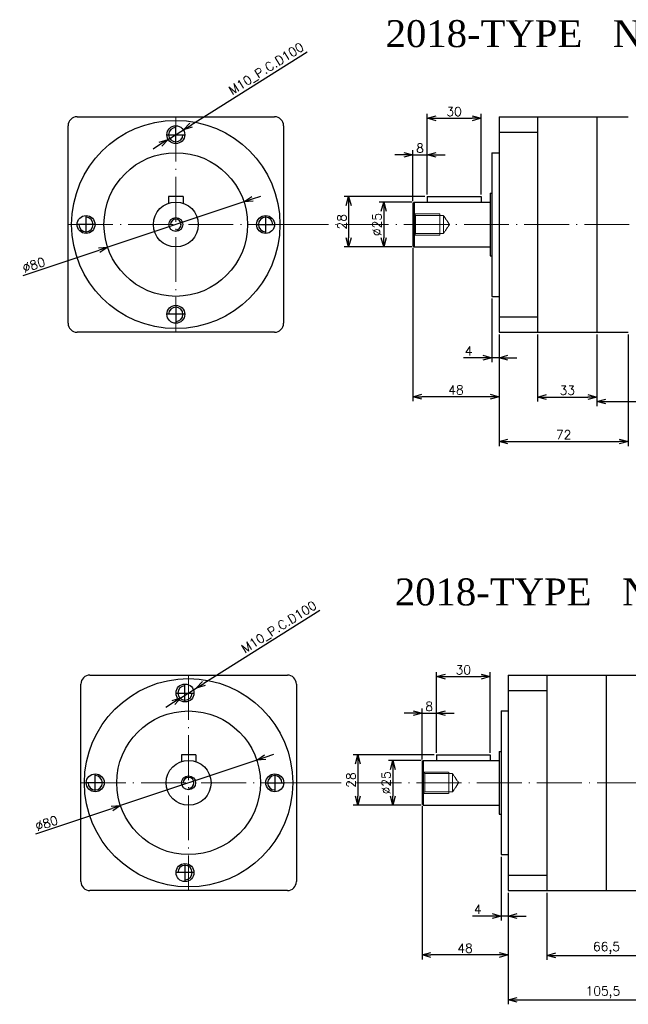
# Model space of a CAD drawing. Header units: millimetres. Extents: x 1580 to 2947, y 1841 to 2449.
# Tile 4 of 5: x 2309 to 2648, y 1844 to 2393. Entities that reach past the tile are written whole.
import ezdxf

# ---------------------------------------------------------------- set-up
doc = ezdxf.new("R2010")
doc.units = ezdxf.units.MM
doc.linetypes.add('CEN', pattern=[0.67, 0.5, -0.08, 0.01, -0.08])
doc.linetypes.add('DASHED', pattern=[0.75, 0.5, -0.25])
doc.layers.add('CEN', color=6, linetype='CEN', lineweight=15)
doc.layers.add('DASH', color=1, linetype='DASHED', lineweight=15)
doc.styles.get("Standard").update_dxf_attribs({"font": 'txt.shx', "bigfont": 'chineset.shx'})
doc.dimstyles.new('ISO-25', dxfattribs={"dimscale": 2, "dimtxt": 2.5, "dimasz": 2.5, "dimexe": 1.25, "dimexo": 0.625, "dimtad": 1, "dimtxsty": 'Standard', "dimblk": 'OPEN30', "dimcen": 2.5, "dimclrd": 1, "dimclre": 1, "dimadec": 0, "dimazin": 0, "dimtfac": 1, "dimtmove": 0, "dimatfit": 3, "dimfxl": 1, "dimarcsym": 0})

# ---------------------------------------------------------------- blocks, each defined once
blk = doc.blocks.new('_Open30')
at = {"color": 0, "linetype": 'ByBlock', "lineweight": -2}
for p, q in [((-1, 0.27), (0, 0)), ((0, 0), (-1, -0.27)), ((0, 0), (-1, 0))]:
    blk.add_line(p, q, dxfattribs=at)
blk = doc.blocks.new('*D25')
at = {"color": 1, "lineweight": -2, "transparency": 16777216}
for p, q in [((2630.92, 2217.34), (2630.92, 2177.51)), ((2709.92, 2214.34), (2709.92, 2177.51)), ((2635.92, 2180.01), (2704.92, 2180.01))]:
    blk.add_line(p, q, dxfattribs=at)
at = {"layer": 'Defpoints', "color": 0, "transparency": 16777216}
for p in [(2630.92, 2218.59), (2709.92, 2215.59), (2709.92, 2180.01)]:
    blk.add_point(p, dxfattribs=at)
at = {"color": 1, "lineweight": -2, "transparency": 16777216, "xscale": 5, "yscale": 5, "zscale": 5, "rotation": 180}
blk.add_blockref('_Open30', (2630.92, 2180.01), dxfattribs=at)
at = {"color": 1, "lineweight": -2, "transparency": 16777216, "xscale": 5, "yscale": 5, "zscale": 5}
blk.add_blockref('_Open30', (2709.92, 2180.01), dxfattribs=at)
at = {"color": 0, "transparency": 16777216, "insert": (2670.42, 2183.76), "char_height": 5, "attachment_point": 5}
blk.add_mtext('79', dxfattribs=at)
blk = doc.blocks.new('*D26')
at = {"color": 1, "lineweight": -2, "transparency": 16777216}
for p, q in [((2597.92, 2217.34), (2597.92, 2180)), ((2630.92, 2217.34), (2630.92, 2180)), ((2602.92, 2182.5), (2625.92, 2182.5))]:
    blk.add_line(p, q, dxfattribs=at)
at = {"layer": 'Defpoints', "color": 0, "transparency": 16777216}
for p in [(2597.92, 2218.59), (2630.92, 2218.59), (2630.92, 2182.5)]:
    blk.add_point(p, dxfattribs=at)
at = {"color": 1, "lineweight": -2, "transparency": 16777216, "xscale": 5, "yscale": 5, "zscale": 5, "rotation": 180}
blk.add_blockref('_Open30', (2597.92, 2182.5), dxfattribs=at)
at = {"color": 1, "lineweight": -2, "transparency": 16777216, "xscale": 5, "yscale": 5, "zscale": 5}
blk.add_blockref('_Open30', (2630.92, 2182.5), dxfattribs=at)
at = {"color": 0, "transparency": 16777216, "insert": (2614.42, 2186.25), "char_height": 5, "attachment_point": 5}
blk.add_mtext('33', dxfattribs=at)
blk = doc.blocks.new('*D30')
at = {"color": 1, "lineweight": -2, "transparency": 16777216}
for p, q in [((2527.87, 2291.09), (2509.71, 2291.09)), ((2512.21, 2286.09), (2512.21, 2271.09)), ((2527.87, 2266.09), (2509.71, 2266.09))]:
    blk.add_line(p, q, dxfattribs=at)
at = {"layer": 'Defpoints', "color": 0, "transparency": 16777216}
for p in [(2529.12, 2291.09), (2512.21, 2266.09), (2529.12, 2266.09)]:
    blk.add_point(p, dxfattribs=at)
at = {"color": 1, "lineweight": -2, "transparency": 16777216, "xscale": 5, "yscale": 5, "zscale": 5}
for p, rotation in [((2512.21, 2291.09), 90), ((2512.21, 2266.09), 270)]:
    blk.add_blockref('_Open30', p, dxfattribs=dict(at, rotation=rotation))
at = {"color": 0, "transparency": 16777216, "insert": (2508.46, 2278.59), "char_height": 5, "attachment_point": 5, "rotation": 90}
blk.add_mtext('%%c25', dxfattribs=at)
blk = doc.blocks.new('*D37')
at = {"color": 1, "lineweight": -2, "transparency": 16777216}
for p, q in [((2535.17, 2294.09), (2490.15, 2294.09)), ((2492.65, 2289.09), (2492.65, 2271.09)), ((2527.87, 2266.09), (2490.15, 2266.09))]:
    blk.add_line(p, q, dxfattribs=at)
at = {"layer": 'Defpoints', "color": 0, "transparency": 16777216}
for p in [(2536.42, 2294.09), (2492.65, 2266.09), (2529.12, 2266.09)]:
    blk.add_point(p, dxfattribs=at)
at = {"color": 1, "lineweight": -2, "transparency": 16777216, "xscale": 5, "yscale": 5, "zscale": 5}
for p, rotation in [((2492.65, 2294.09), 90), ((2492.65, 2266.09), 270)]:
    blk.add_blockref('_Open30', p, dxfattribs=dict(at, rotation=rotation))
at = {"color": 0, "transparency": 16777216, "insert": (2488.9, 2280.09), "char_height": 5, "attachment_point": 5, "rotation": 90}
blk.add_mtext('28', dxfattribs=at)
blk = doc.blocks.new('*D38')
at = {"color": 1, "lineweight": -2, "transparency": 16777216}
for p, q in [((2528.42, 2291.64), (2528.42, 2319.9)), ((2536.42, 2295.34), (2536.42, 2319.9)), ((2523.42, 2317.4), (2518.42, 2317.4)), ((2528.42, 2317.4), (2536.42, 2317.4)), ((2541.42, 2317.4), (2546.42, 2317.4))]:
    blk.add_line(p, q, dxfattribs=at)
at = {"layer": 'Defpoints', "color": 0, "transparency": 16777216}
for p in [(2536.42, 2317.4), (2536.42, 2294.09), (2528.42, 2290.39)]:
    blk.add_point(p, dxfattribs=at)
at = {"color": 1, "lineweight": -2, "transparency": 16777216, "xscale": 5, "yscale": 5, "zscale": 5}
blk.add_blockref('_Open30', (2528.42, 2317.4), dxfattribs=at)
at = {"color": 1, "lineweight": -2, "transparency": 16777216, "xscale": 5, "yscale": 5, "zscale": 5, "rotation": 180}
blk.add_blockref('_Open30', (2536.42, 2317.4), dxfattribs=at)
at = {"color": 0, "transparency": 16777216, "insert": (2532.42, 2321.15), "char_height": 5, "attachment_point": 5}
blk.add_mtext('8', dxfattribs=at)
blk = doc.blocks.new('*D39')
at = {"color": 1, "lineweight": -2, "transparency": 16777216}
for p, q in [((2536.42, 2295.34), (2536.42, 2340.21)), ((2541.42, 2337.71), (2561.42, 2337.71)), ((2566.42, 2295.34), (2566.42, 2340.21))]:
    blk.add_line(p, q, dxfattribs=at)
at = {"layer": 'Defpoints', "color": 0, "transparency": 16777216}
for p in [(2566.42, 2337.71), (2536.42, 2294.09), (2566.42, 2294.09)]:
    blk.add_point(p, dxfattribs=at)
at = {"color": 1, "lineweight": -2, "transparency": 16777216, "xscale": 5, "yscale": 5, "zscale": 5, "rotation": 180}
blk.add_blockref('_Open30', (2536.42, 2337.71), dxfattribs=at)
at = {"color": 1, "lineweight": -2, "transparency": 16777216, "xscale": 5, "yscale": 5, "zscale": 5}
blk.add_blockref('_Open30', (2566.42, 2337.71), dxfattribs=at)
at = {"color": 0, "transparency": 16777216, "insert": (2551.42, 2341.46), "char_height": 5, "attachment_point": 5}
blk.add_mtext('30', dxfattribs=at)
blk = doc.blocks.new('*U40')
at = {"color": 1}
for p, q in [((-5, 0), (5, 0)), ((0, -5), (0, 5))]:
    blk.add_line(p, q, dxfattribs=at)
blk.add_circle((0, 0), 5)
blk.add_arc((0, 0), 4, 90, 0)
blk = doc.blocks.new('*U41')
at = {"color": 0, "linetype": 'ByBlock', "lineweight": -2, "transparency": 16777216}
blk.add_blockref('*U40', (2494.24, 2658.94), dxfattribs=at)
for p, rotation in [((2444.24, 2608.94), 90), ((2544.24, 2608.94), 270), ((2494.24, 2558.94), 180)]:
    blk.add_blockref('*U40', p, dxfattribs=dict(at, rotation=rotation))
blk = doc.blocks.new('*D42')
at = {"color": 1, "lineweight": -2, "transparency": 16777216}
for p, q in [((2528.42, 2265.54), (2528.42, 2180.21)), ((2576.42, 2217.34), (2576.42, 2180.21)), ((2571.42, 2182.71), (2533.42, 2182.71))]:
    blk.add_line(p, q, dxfattribs=at)
at = {"layer": 'Defpoints', "color": 0, "transparency": 16777216}
for p in [(2528.42, 2266.79), (2576.42, 2218.59), (2528.42, 2182.71)]:
    blk.add_point(p, dxfattribs=at)
at = {"color": 1, "lineweight": -2, "transparency": 16777216, "xscale": 5, "yscale": 5, "zscale": 5, "rotation": 180}
blk.add_blockref('_Open30', (2528.42, 2182.71), dxfattribs=at)
at = {"color": 1, "lineweight": -2, "transparency": 16777216, "xscale": 5, "yscale": 5, "zscale": 5}
blk.add_blockref('_Open30', (2576.42, 2182.71), dxfattribs=at)
at = {"color": 0, "transparency": 16777216, "insert": (2552.42, 2186.46), "char_height": 5, "attachment_point": 5}
blk.add_mtext('48', dxfattribs=at)
blk = doc.blocks.new('*D43')
at = {"color": 1, "lineweight": -2, "transparency": 16777216}
for p, q in [((2572.42, 2237.34), (2572.42, 2201.89)), ((2576.42, 2217.34), (2576.42, 2201.89)), ((2567.42, 2204.39), (2556.59, 2204.39)), ((2576.42, 2204.39), (2572.42, 2204.39)), ((2581.42, 2204.39), (2586.42, 2204.39))]:
    blk.add_line(p, q, dxfattribs=at)
at = {"layer": 'Defpoints', "color": 0, "transparency": 16777216}
for p in [(2572.42, 2238.59), (2576.42, 2218.59), (2572.42, 2204.39)]:
    blk.add_point(p, dxfattribs=at)
at = {"color": 1, "lineweight": -2, "transparency": 16777216, "xscale": 5, "yscale": 5, "zscale": 5}
blk.add_blockref('_Open30', (2572.42, 2204.39), dxfattribs=at)
at = {"color": 1, "lineweight": -2, "transparency": 16777216, "xscale": 5, "yscale": 5, "zscale": 5, "rotation": 180}
blk.add_blockref('_Open30', (2576.42, 2204.39), dxfattribs=at)
at = {"color": 0, "transparency": 16777216, "insert": (2559.5, 2208.14), "char_height": 5, "attachment_point": 5}
blk.add_mtext('4', dxfattribs=at)
blk = doc.blocks.new('*D44')
at = {"color": 1, "lineweight": -2, "transparency": 16777216}
for p, q in [((2576.42, 2217.34), (2576.42, 2155.25)), ((2648.42, 2217.34), (2648.42, 2155.25)), ((2581.42, 2157.75), (2643.42, 2157.75))]:
    blk.add_line(p, q, dxfattribs=at)
at = {"layer": 'Defpoints', "color": 0, "transparency": 16777216}
for p in [(2576.42, 2218.59), (2648.42, 2218.59), (2648.42, 2157.75)]:
    blk.add_point(p, dxfattribs=at)
at = {"color": 1, "lineweight": -2, "transparency": 16777216, "xscale": 5, "yscale": 5, "zscale": 5, "rotation": 180}
blk.add_blockref('_Open30', (2576.42, 2157.75), dxfattribs=at)
at = {"color": 1, "lineweight": -2, "transparency": 16777216, "xscale": 5, "yscale": 5, "zscale": 5}
blk.add_blockref('_Open30', (2648.42, 2157.75), dxfattribs=at)
at = {"color": 0, "transparency": 16777216, "insert": (2612.42, 2161.5), "char_height": 5, "attachment_point": 5}
blk.add_mtext('72', dxfattribs=at)
blk = doc.blocks.new('*D45')
at = {"color": 1, "lineweight": -2, "transparency": 16777216}
for p, q in [((2469.54, 2374.58), (2404.9, 2333.91)), ((2392.2, 2325.93), (2400.67, 2331.25)), ((2387.97, 2323.27), (2383.74, 2320.6))]:
    blk.add_line(p, q, dxfattribs=at)
at = {"layer": 'Defpoints', "color": 0, "transparency": 16777216}
for p in [(2400.67, 2331.25), (2392.2, 2325.93)]:
    blk.add_point(p, dxfattribs=at)
at = {"color": 1, "lineweight": -2, "transparency": 16777216, "xscale": 5, "yscale": 5, "zscale": 5}
for p, rotation in [((2400.67, 2331.25), 212.1730363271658), ((2392.2, 2325.93), 32.17303632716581)]:
    blk.add_blockref('_Open30', p, dxfattribs=dict(at, rotation=rotation))
at = {"color": 0, "transparency": 16777216, "insert": (2446.87, 2365.24), "char_height": 5, "attachment_point": 5, "rotation": 32.173}
blk.add_mtext('M10_P.C.D100', dxfattribs=at)
blk = doc.blocks.new('*D46')
at = {"color": 1, "lineweight": -2, "transparency": 16777216}
for p, q in [((2439.11, 2292.86), (2443.85, 2294.45)), ((2434.37, 2291.27), (2358.5, 2265.91)), ((2311.43, 2250.17), (2353.76, 2264.32))]:
    blk.add_line(p, q, dxfattribs=at)
at = {"layer": 'Defpoints', "color": 0, "transparency": 16777216}
for p in [(2434.37, 2291.27), (2358.5, 2265.91)]:
    blk.add_point(p, dxfattribs=at)
at = {"color": 1, "lineweight": -2, "transparency": 16777216, "xscale": 5, "yscale": 5, "zscale": 5}
for p, rotation in [((2434.37, 2291.27), 198.4880285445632), ((2358.5, 2265.91), 18.48802854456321)]:
    blk.add_blockref('_Open30', p, dxfattribs=dict(at, rotation=rotation))
at = {"color": 0, "transparency": 16777216, "insert": (2317.35, 2256.1), "char_height": 5, "attachment_point": 5, "rotation": 18.488}
blk.add_mtext('∅80', dxfattribs=at)
blk = doc.blocks.new('*D50')
at = {"color": 1, "lineweight": -2, "transparency": 16777216}
for p, q in [((2603.03, 1906.45), (2603.03, 1869.12)), ((2669.53, 1906.45), (2669.53, 1869.12)), ((2608.03, 1871.62), (2664.53, 1871.62))]:
    blk.add_line(p, q, dxfattribs=at)
at = {"layer": 'Defpoints', "color": 0, "transparency": 16777216}
for p in [(2603.03, 1907.7), (2669.53, 1907.7), (2669.53, 1871.62)]:
    blk.add_point(p, dxfattribs=at)
at = {"color": 1, "lineweight": -2, "transparency": 16777216, "xscale": 5, "yscale": 5, "zscale": 5, "rotation": 180}
blk.add_blockref('_Open30', (2603.03, 1871.62), dxfattribs=at)
at = {"color": 1, "lineweight": -2, "transparency": 16777216, "xscale": 5, "yscale": 5, "zscale": 5}
blk.add_blockref('_Open30', (2669.53, 1871.62), dxfattribs=at)
at = {"color": 0, "transparency": 16777216, "insert": (2636.28, 1875.78), "char_height": 5, "attachment_point": 5}
blk.add_mtext('66,5', dxfattribs=at)
blk = doc.blocks.new('*D54')
at = {"color": 1, "lineweight": -2, "transparency": 16777216}
for p, q in [((2532.98, 1980.2), (2514.82, 1980.2)), ((2517.32, 1975.2), (2517.32, 1960.2)), ((2532.98, 1955.2), (2514.82, 1955.2))]:
    blk.add_line(p, q, dxfattribs=at)
at = {"layer": 'Defpoints', "color": 0, "transparency": 16777216}
for p in [(2534.23, 1980.2), (2517.32, 1955.2), (2534.23, 1955.2)]:
    blk.add_point(p, dxfattribs=at)
at = {"color": 1, "lineweight": -2, "transparency": 16777216, "xscale": 5, "yscale": 5, "zscale": 5}
for p, rotation in [((2517.32, 1980.2), 90), ((2517.32, 1955.2), 270)]:
    blk.add_blockref('_Open30', p, dxfattribs=dict(at, rotation=rotation))
at = {"color": 0, "transparency": 16777216, "insert": (2513.57, 1967.7), "char_height": 5, "attachment_point": 5, "rotation": 90}
blk.add_mtext('%%c25', dxfattribs=at)
blk = doc.blocks.new('*D55')
at = {"color": 1, "lineweight": -2, "transparency": 16777216}
for p, q in [((2540.28, 1983.2), (2495.27, 1983.2)), ((2497.77, 1978.2), (2497.77, 1960.2)), ((2532.98, 1955.2), (2495.27, 1955.2))]:
    blk.add_line(p, q, dxfattribs=at)
at = {"layer": 'Defpoints', "color": 0, "transparency": 16777216}
for p in [(2541.53, 1983.2), (2497.77, 1955.2), (2534.23, 1955.2)]:
    blk.add_point(p, dxfattribs=at)
at = {"color": 1, "lineweight": -2, "transparency": 16777216, "xscale": 5, "yscale": 5, "zscale": 5}
for p, rotation in [((2497.77, 1983.2), 90), ((2497.77, 1955.2), 270)]:
    blk.add_blockref('_Open30', p, dxfattribs=dict(at, rotation=rotation))
at = {"color": 0, "transparency": 16777216, "insert": (2494.02, 1969.2), "char_height": 5, "attachment_point": 5, "rotation": 90}
blk.add_mtext('28', dxfattribs=at)
blk = doc.blocks.new('*D56')
at = {"color": 1, "lineweight": -2, "transparency": 16777216}
for p, q in [((2533.53, 1980.75), (2533.53, 2009.01)), ((2541.53, 1984.45), (2541.53, 2009.01)), ((2528.53, 2006.51), (2523.53, 2006.51)), ((2533.53, 2006.51), (2541.53, 2006.51)), ((2546.53, 2006.51), (2551.53, 2006.51))]:
    blk.add_line(p, q, dxfattribs=at)
at = {"layer": 'Defpoints', "color": 0, "transparency": 16777216}
for p in [(2541.53, 2006.51), (2533.53, 1979.5), (2541.53, 1983.2)]:
    blk.add_point(p, dxfattribs=at)
at = {"color": 1, "lineweight": -2, "transparency": 16777216, "xscale": 5, "yscale": 5, "zscale": 5}
blk.add_blockref('_Open30', (2533.53, 2006.51), dxfattribs=at)
at = {"color": 1, "lineweight": -2, "transparency": 16777216, "xscale": 5, "yscale": 5, "zscale": 5, "rotation": 180}
blk.add_blockref('_Open30', (2541.53, 2006.51), dxfattribs=at)
at = {"color": 0, "transparency": 16777216, "insert": (2537.53, 2010.26), "char_height": 5, "attachment_point": 5}
blk.add_mtext('8', dxfattribs=at)
blk = doc.blocks.new('*D57')
at = {"color": 1, "lineweight": -2, "transparency": 16777216}
for p, q in [((2541.53, 1984.45), (2541.53, 2029.32)), ((2571.53, 1984.45), (2571.53, 2029.32)), ((2546.53, 2026.82), (2566.53, 2026.82))]:
    blk.add_line(p, q, dxfattribs=at)
at = {"layer": 'Defpoints', "color": 0, "transparency": 16777216}
for p in [(2571.53, 2026.82), (2541.53, 1983.2), (2571.53, 1983.2)]:
    blk.add_point(p, dxfattribs=at)
at = {"color": 1, "lineweight": -2, "transparency": 16777216, "xscale": 5, "yscale": 5, "zscale": 5, "rotation": 180}
blk.add_blockref('_Open30', (2541.53, 2026.82), dxfattribs=at)
at = {"color": 1, "lineweight": -2, "transparency": 16777216, "xscale": 5, "yscale": 5, "zscale": 5}
blk.add_blockref('_Open30', (2571.53, 2026.82), dxfattribs=at)
at = {"color": 0, "transparency": 16777216, "insert": (2556.53, 2030.57), "char_height": 5, "attachment_point": 5}
blk.add_mtext('30', dxfattribs=at)
blk = doc.blocks.new('*U47')
at = {"color": 1}
for p, q in [((-5, 0), (5, 0)), ((0, -5), (0, 5))]:
    blk.add_line(p, q, dxfattribs=at)
blk.add_circle((0, 0), 5)
blk.add_arc((0, 0), 4, 90, 0)
blk = doc.blocks.new('*U48')
at = {"color": 0, "linetype": 'ByBlock', "lineweight": -2, "transparency": 16777216}
blk.add_blockref('*U47', (2494.24, 2658.94), dxfattribs=at)
for p, rotation in [((2444.24, 2608.94), 90), ((2544.24, 2608.94), 270), ((2494.24, 2558.94), 180)]:
    blk.add_blockref('*U47', p, dxfattribs=dict(at, rotation=rotation))
blk = doc.blocks.new('*D58')
at = {"color": 1, "lineweight": -2, "transparency": 16777216}
for p, q in [((2533.53, 1954.65), (2533.53, 1869.32)), ((2581.53, 1906.45), (2581.53, 1869.32)), ((2576.53, 1871.82), (2538.53, 1871.82))]:
    blk.add_line(p, q, dxfattribs=at)
at = {"layer": 'Defpoints', "color": 0, "transparency": 16777216}
for p in [(2533.53, 1955.9), (2581.53, 1907.7), (2533.53, 1871.82)]:
    blk.add_point(p, dxfattribs=at)
at = {"color": 1, "lineweight": -2, "transparency": 16777216, "xscale": 5, "yscale": 5, "zscale": 5, "rotation": 180}
blk.add_blockref('_Open30', (2533.53, 1871.82), dxfattribs=at)
at = {"color": 1, "lineweight": -2, "transparency": 16777216, "xscale": 5, "yscale": 5, "zscale": 5}
blk.add_blockref('_Open30', (2581.53, 1871.82), dxfattribs=at)
at = {"color": 0, "transparency": 16777216, "insert": (2557.53, 1875.57), "char_height": 5, "attachment_point": 5}
blk.add_mtext('48', dxfattribs=at)
blk = doc.blocks.new('*D59')
at = {"color": 1, "lineweight": -2, "transparency": 16777216}
for p, q in [((2577.53, 1926.45), (2577.53, 1891)), ((2581.53, 1906.45), (2581.53, 1891)), ((2572.53, 1893.5), (2561.7, 1893.5)), ((2581.53, 1893.5), (2577.53, 1893.5)), ((2586.53, 1893.5), (2591.53, 1893.5))]:
    blk.add_line(p, q, dxfattribs=at)
at = {"layer": 'Defpoints', "color": 0, "transparency": 16777216}
for p in [(2577.53, 1927.7), (2581.53, 1907.7), (2577.53, 1893.5)]:
    blk.add_point(p, dxfattribs=at)
at = {"color": 1, "lineweight": -2, "transparency": 16777216, "xscale": 5, "yscale": 5, "zscale": 5}
blk.add_blockref('_Open30', (2577.53, 1893.5), dxfattribs=at)
at = {"color": 1, "lineweight": -2, "transparency": 16777216, "xscale": 5, "yscale": 5, "zscale": 5, "rotation": 180}
blk.add_blockref('_Open30', (2581.53, 1893.5), dxfattribs=at)
at = {"color": 0, "transparency": 16777216, "insert": (2564.62, 1897.25), "char_height": 5, "attachment_point": 5}
blk.add_mtext('4', dxfattribs=at)
blk = doc.blocks.new('*D60')
at = {"color": 1, "lineweight": -2, "transparency": 16777216}
for p, q in [((2581.53, 1906.45), (2581.53, 1844.36)), ((2687.03, 1906.45), (2687.03, 1844.36)), ((2586.53, 1846.86), (2682.03, 1846.86))]:
    blk.add_line(p, q, dxfattribs=at)
at = {"layer": 'Defpoints', "color": 0, "transparency": 16777216}
for p in [(2581.53, 1907.7), (2687.03, 1907.7), (2687.03, 1846.86)]:
    blk.add_point(p, dxfattribs=at)
at = {"color": 1, "lineweight": -2, "transparency": 16777216, "xscale": 5, "yscale": 5, "zscale": 5, "rotation": 180}
blk.add_blockref('_Open30', (2581.53, 1846.86), dxfattribs=at)
at = {"color": 1, "lineweight": -2, "transparency": 16777216, "xscale": 5, "yscale": 5, "zscale": 5}
blk.add_blockref('_Open30', (2687.03, 1846.86), dxfattribs=at)
at = {"color": 0, "transparency": 16777216, "insert": (2634.28, 1851.03), "char_height": 5, "attachment_point": 5}
blk.add_mtext('105,5', dxfattribs=at)
blk = doc.blocks.new('*D61')
at = {"color": 1, "lineweight": -2, "transparency": 16777216}
for p, q in [((2476.66, 2063.69), (2412.01, 2023.03)), ((2399.32, 2015.04), (2407.78, 2020.37)), ((2395.08, 2012.38), (2390.85, 2009.72))]:
    blk.add_line(p, q, dxfattribs=at)
at = {"layer": 'Defpoints', "color": 0, "transparency": 16777216}
for p in [(2407.78, 2020.37), (2399.32, 2015.04)]:
    blk.add_point(p, dxfattribs=at)
at = {"color": 1, "lineweight": -2, "transparency": 16777216, "xscale": 5, "yscale": 5, "zscale": 5}
for p, rotation in [((2407.78, 2020.37), 212.173036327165), ((2399.32, 2015.04), 32.17303632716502)]:
    blk.add_blockref('_Open30', p, dxfattribs=dict(at, rotation=rotation))
at = {"color": 0, "transparency": 16777216, "insert": (2453.98, 2054.35), "char_height": 5, "attachment_point": 5, "rotation": 32.173}
blk.add_mtext('M10_P.C.D100', dxfattribs=at)
blk = doc.blocks.new('*D62')
at = {"color": 1, "lineweight": -2, "transparency": 16777216}
for p, q in [((2441.48, 1980.39), (2365.61, 1955.02)), ((2446.23, 1981.97), (2450.97, 1983.56)), ((2318.55, 1939.28), (2360.87, 1953.43))]:
    blk.add_line(p, q, dxfattribs=at)
at = {"layer": 'Defpoints', "color": 0, "transparency": 16777216}
for p in [(2441.48, 1980.39), (2365.61, 1955.02)]:
    blk.add_point(p, dxfattribs=at)
at = {"color": 1, "lineweight": -2, "transparency": 16777216, "xscale": 5, "yscale": 5, "zscale": 5}
for p, rotation in [((2441.48, 1980.39), 198.4880285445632), ((2365.61, 1955.02), 18.48802854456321)]:
    blk.add_blockref('_Open30', p, dxfattribs=dict(at, rotation=rotation))
at = {"color": 0, "transparency": 16777216, "insert": (2324.47, 1945.22), "char_height": 5, "attachment_point": 5, "rotation": 18.488}
blk.add_mtext('∅80', dxfattribs=at)

msp = doc.modelspace()

# ---------------------------------------------------------------- linework, layer by layer
for p, q in [((2341.434, 2338.59), (2451.434, 2338.59)), ((2576.42, 2338.59), (2648.42, 2338.59)), ((2576.42, 2338.59), (2576.42, 2218.59)), ((2597.92, 2338.59), (2597.92, 2218.59)), ((2630.92, 2338.59), (2630.92, 2218.59)), ((2336.434, 2223.59), (2336.434, 2333.59)), ((2456.434, 2333.59), (2456.434, 2223.59)), ((2576.42, 2329.981), (2597.92, 2329.981)), ((2572.42, 2318.59), (2572.42, 2238.59)), ((2572.42, 2318.59), (2576.42, 2318.59)), ((2400.434, 2294.09), (2392.434, 2294.09)), ((2536.42, 2294.09), (2536.42, 2291.09)), ((2536.42, 2294.09), (2566.42, 2294.09)), ((2566.42, 2294.09), (2566.42, 2291.09)), ((2571.42, 2296.09), (2571.42, 2261.09)), ((2528.42, 2290.39), (2529.12, 2291.09)), ((2528.42, 2290.39), (2528.42, 2266.79)), ((2529.12, 2291.09), (2571.42, 2291.09)), ((2529.12, 2291.09), (2529.12, 2266.09)), ((2528.42, 2266.79), (2529.12, 2266.09)), ((2529.12, 2266.09), (2571.42, 2266.09)), ((2572.42, 2238.59), (2576.42, 2238.59)), ((2576.42, 2227.199), (2597.92, 2227.199)), ((2451.434, 2218.59), (2341.434, 2218.59)), ((2576.42, 2218.59), (2648.42, 2218.59)), ((2348.549, 2027.704), (2458.549, 2027.704)), ((2581.535, 2027.704), (2687.035, 2027.704)), ((2581.535, 2027.704), (2581.535, 1907.704)), ((2603.035, 2027.704), (2603.035, 1907.704)), ((2636.035, 2027.704), (2636.035, 1907.704)), ((2343.549, 1912.704), (2343.549, 2022.704)), ((2463.549, 2022.704), (2463.549, 1912.704)), ((2581.535, 2019.095), (2603.035, 2019.095)), ((2577.535, 2007.704), (2577.535, 1927.704)), ((2577.535, 2007.704), (2581.535, 2007.704)), ((2576.535, 1985.204), (2576.535, 1950.204)), ((2407.549, 1983.204), (2399.549, 1983.204)), ((2533.535, 1979.504), (2534.235, 1980.204)), ((2533.535, 1979.504), (2533.535, 1955.904)), ((2534.235, 1980.204), (2576.535, 1980.204)), ((2534.235, 1980.204), (2534.235, 1955.204)), ((2541.535, 1983.204), (2541.535, 1980.204)), ((2541.535, 1983.204), (2571.535, 1983.204)), ((2571.535, 1983.204), (2571.535, 1980.204)), ((2533.535, 1955.904), (2534.235, 1955.204)), ((2534.235, 1955.204), (2576.535, 1955.204)), ((2577.535, 1927.704), (2581.535, 1927.704)), ((2581.535, 1916.313), (2603.035, 1916.313)), ((2458.549, 1907.704), (2348.549, 1907.704)), ((2581.535, 1907.704), (2687.035, 1907.704))]:
    msp.add_line(p, q)
at = {"ltscale": 3}
for p, q in [((2392.434, 2294.09), (2392.434, 2290.433)), ((2400.434, 2294.09), (2400.434, 2290.433)), ((2571.42, 2296.09), (2572.42, 2296.09)), ((2571.42, 2261.09), (2572.42, 2261.09)), ((2576.535, 1985.204), (2577.535, 1985.204)), ((2399.549, 1983.204), (2399.549, 1979.547)), ((2407.549, 1983.204), (2407.549, 1979.547)), ((2576.535, 1950.204), (2577.535, 1950.204))]:
    msp.add_line(p, q, dxfattribs=at)
for centre, radius in [((2396.434, 2278.59), 58), ((2396.434, 2278.59), 40), ((2396.434, 2278.59), 12.5), ((2396.434, 2278.59), 3.886), ((2403.549, 1967.704), 58), ((2403.549, 1967.704), 40), ((2403.549, 1967.704), 12.5), ((2403.549, 1967.704), 3.886)]:
    msp.add_circle(centre, radius)
for centre, radius, start, end in [((2341.434, 2333.59), 5, 90, 180), ((2451.434, 2333.59), 5, 0, 90), ((2396.434, 2278.59), 3, 270, 180), ((2341.434, 2223.59), 5, 180, 270), ((2451.434, 2223.59), 5, 270, 0), ((2348.549, 2022.704), 5, 90, 180), ((2458.549, 2022.704), 5, 0, 90), ((2403.549, 1967.704), 3, 270, 180), ((2348.549, 1912.704), 5, 180, 270), ((2458.549, 1912.704), 5, 270, 0)]:
    msp.add_arc(centre, radius, start, end)
at = {"layer": 'CEN', "color": 1, "linetype": 'CEN', "ltscale": 50}
for p, q in [((2396.434, 2338.59), (2396.434, 2218.59)), ((2336.434, 2278.59), (2456.434, 2278.59)), ((2456.434, 2278.59), (2714.138, 2278.59)), ((2403.549, 2027.704), (2403.549, 1907.704)), ((2343.549, 1967.704), (2463.549, 1967.704)), ((2463.549, 1967.704), (2752.753, 1967.704))]:
    msp.add_line(p, q, dxfattribs=at)
at = {"layer": 'DASH', "ltscale": 0.5}
for p, q in [((2528.42, 2285.19), (2529.92, 2283.69)), ((2529.02, 2284.59), (2543.42, 2284.59)), ((2529.92, 2283.69), (2545.42, 2283.69)), ((2529.92, 2283.69), (2529.92, 2273.49)), ((2543.42, 2284.59), (2543.42, 2272.59)), ((2545.42, 2283.69), (2545.42, 2273.49)), ((2545.42, 2283.69), (2548.83, 2278.59)), ((2548.83, 2278.59), (2545.42, 2273.49)), ((2528.42, 2271.99), (2529.92, 2273.49)), ((2529.02, 2272.59), (2543.42, 2272.59)), ((2529.92, 2273.49), (2545.42, 2273.49)), ((2533.535, 1974.304), (2535.035, 1972.804)), ((2534.135, 1973.704), (2548.535, 1973.704)), ((2535.035, 1972.804), (2550.535, 1972.804)), ((2535.035, 1972.804), (2535.035, 1962.604)), ((2548.535, 1973.704), (2548.535, 1961.704)), ((2550.535, 1972.804), (2550.535, 1962.604)), ((2550.535, 1972.804), (2553.945, 1967.704)), ((2553.945, 1967.704), (2550.535, 1962.604)), ((2533.535, 1961.104), (2535.035, 1962.604)), ((2534.135, 1961.704), (2548.535, 1961.704)), ((2535.035, 1962.604), (2550.535, 1962.604))]:
    msp.add_line(p, q, dxfattribs=at)

# ---------------------------------------------------------------- block references
for name, p in [('*U41', (-97.809, -330.348)), ('*U48', (-92.694, -641.234))]:
    msp.add_blockref(name, p)

# ---------------------------------------------------------------- texts
at = {"char_height": 15, "attachment_point": 1}
for s, insert, width in [('{\\fTimes New Roman|b0|i0|c136|p18;2018-TYPE   N120-L1}', (2513.309, 2392.37), 204.105), ('{\\fTimes New Roman|b0|i0|c136|p18;2018-TYPE   N120-L2}', (2518.424, 2081.484), 237.605)]:
    msp.add_mtext(s, dxfattribs=dict(at, insert=insert, width=width))

# ---------------------------------------------------------------- dimensions: what is measured, and where the dimension line sits
for p1, p2, picture, middle in [((2392.202, 2325.928), (2400.667, 2331.252), '*D45', (2449.085, 2361.711)), ((2399.317, 2015.042), (2407.781, 2020.366), '*D61', (2456.199, 2050.825))]:
    dim = msp.add_diameter_dim_2p(p1=p1, p2=p2, text='M10_P.C.D100', dimstyle='ISO-25')
    dim.commit()
    dim.dimension.update_dxf_attribs({"geometry": picture, "text_midpoint": middle, "dimtype": 163})
for base, p1, p2, picture, middle in [((2566.42, 2337.708), (2536.42, 2294.09), (2566.42, 2294.09), '*D39', (2551.42, 2341.458)), ((2536.42, 2317.398), (2528.42, 2290.39), (2536.42, 2294.09), '*D38', (2532.42, 2321.148)), ((2528.42, 2182.707), (2576.42, 2218.59), (2528.42, 2266.79), '*D42', (2552.42, 2186.457)), ((2648.42, 2157.748), (2576.42, 2218.59), (2648.42, 2218.59), '*D44', (2612.42, 2161.498)), ((2630.92, 2182.502), (2597.92, 2218.59), (2630.92, 2218.59), '*D26', (2614.42, 2186.252)), ((2709.92, 2180.015), (2630.92, 2218.59), (2709.92, 2215.59), '*D25', (2670.42, 2183.765)), ((2571.535, 2026.822), (2541.535, 1983.204), (2571.535, 1983.204), '*D57', (2556.535, 2030.572)), ((2541.535, 2006.512), (2533.535, 1979.504), (2541.535, 1983.204), '*D56', (2537.535, 2010.262)), ((2533.535, 1871.821), (2581.535, 1907.704), (2533.535, 1955.904), '*D58', (2557.535, 1875.571)), ((2687.035, 1846.862), (2581.535, 1907.704), (2687.035, 1907.704), '*D60', (2634.285, 1851.029)), ((2669.535, 1871.616), (2603.035, 1907.704), (2669.535, 1907.704), '*D50', (2636.285, 1875.783))]:
    dim = msp.add_linear_dim(base=base, p1=p1, p2=p2, dimstyle='ISO-25')
    dim.commit()
    dim.dimension.update_dxf_attribs({"geometry": picture, "text_midpoint": middle})
for p1, p2, picture, middle in [((2434.37, 2291.274), (2358.499, 2265.906), '*D46', (2318.544, 2252.546)), ((2441.484, 1980.388), (2365.613, 1955.02), '*D62', (2325.659, 1941.66))]:
    dim = msp.add_diameter_dim_2p(p1=p1, p2=p2, dimstyle='ISO-25')
    dim.commit()
    dim.dimension.update_dxf_attribs({"geometry": picture, "text_midpoint": middle, "dimtype": 163})
for base, p1, p2, picture, middle in [((2492.655, 2266.09), (2536.42, 2294.09), (2529.12, 2266.09), '*D37', (2488.905, 2280.09)), ((2497.769, 1955.204), (2541.535, 1983.204), (2534.235, 1955.204), '*D55', (2494.019, 1969.204))]:
    dim = msp.add_linear_dim(base=base, p1=p1, p2=p2, angle=90, dimstyle='ISO-25')
    dim.commit()
    dim.dimension.update_dxf_attribs({"geometry": picture, "text_midpoint": middle})
for base, p1, p2, picture, middle in [((2512.209, 2266.09), (2529.12, 2291.09), (2529.12, 2266.09), '*D30', (2508.459, 2278.59)), ((2517.323, 1955.204), (2534.235, 1980.204), (2534.235, 1955.204), '*D54', (2513.573, 1967.704))]:
    dim = msp.add_linear_dim(base=base, p1=p1, p2=p2, angle=90, text='%%c<>', dimstyle='ISO-25')
    dim.commit()
    dim.dimension.update_dxf_attribs({"geometry": picture, "text_midpoint": middle})
for base, p1, p2, picture, middle in [((2572.42, 2204.39), (2576.42, 2218.59), (2572.42, 2238.59), '*D43', (2559.504, 2204.39)), ((2577.535, 1893.504), (2581.535, 1907.704), (2577.535, 1927.704), '*D59', (2564.618, 1893.504))]:
    dim = msp.add_linear_dim(base=base, p1=p1, p2=p2, dimstyle='ISO-25')
    dim.commit()
    dim.dimension.update_dxf_attribs({"geometry": picture, "text_midpoint": middle, "dimtype": 160})

doc.saveas('drawing.dxf')
